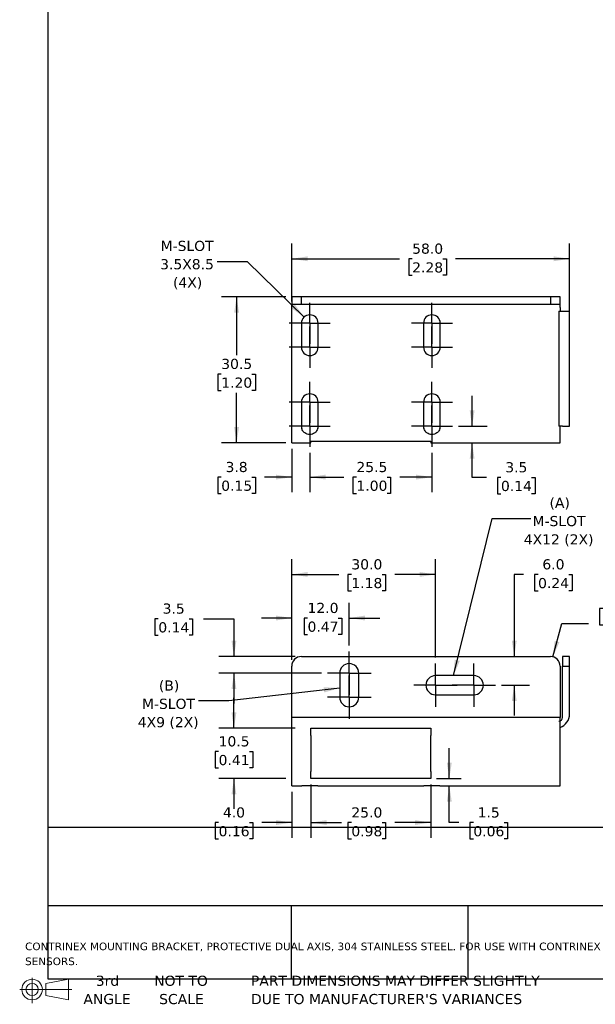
# Model space of a CAD drawing. Header units: millimetres. Extents: x 7 to 546, y 7 to 419.
# Tile 1 of 4: x 7 to 127, y 7 to 213. Entities that reach past the tile are written whole.
import ezdxf

# ---------------------------------------------------------------- set-up
doc = ezdxf.new("R2010")
doc.units = ezdxf.units.MM
doc.linetypes.add('SLD-Center', pattern=[19.05, 15.24, -1.27, 1.27, -1.27])
doc.linetypes.add('SLD-Solid', pattern=[0])
doc.layers.add('CENTER', color=40, linetype='SLD-Center')
doc.layers.add('DIMENSIONS', color=140, linetype='SLD-Solid', lineweight=25)
doc.layers.add('TEXT', color=140, linetype='SLD-Solid', lineweight=25)
doc.styles.add('SLDTEXTSTYLE0', font='VERDANA.TTF')
doc.styles.get("Standard").update_dxf_attribs({"font": 'VERDANA.TTF'})
doc.dimstyles.new('SLDDIMSTYLE0', dxfattribs={"dimtxt": 2.158008, "dimasz": 3.302, "dimexe": 0, "dimexo": 0.0625, "dimgap": 0.539502, "dimtad": 0, "dimtih": 1, "dimtoh": 1, "dimrnd": 1e-09, "dimzin": 12, "dimdsep": 46, "dimtxsty": 'SLDTEXTSTYLE0', "dimsah": 1, "dimcen": 0.09, "dimadec": 0, "dimazin": 3, "dimtfac": 1, "dimtofl": 0, "dimtmove": 0, "dimatfit": 3, "dimfxl": 0, "dimfrac": 2, "dimtolj": 1, "dimtzin": 12, "dimarcsym": 0})
doc.dimstyles.new('SLDDIMSTYLE1', dxfattribs={"dimtxt": 2.158008, "dimasz": 3.302, "dimexe": 0, "dimexo": 0.0625, "dimgap": 0.539502, "dimtad": 0, "dimtih": 1, "dimtoh": 1, "dimrnd": 1e-09, "dimzin": 12, "dimdsep": 46, "dimtxsty": 'SLDTEXTSTYLE0', "dimsah": 1, "dimcen": 0.09, "dimadec": 0, "dimazin": 3, "dimtfac": 1, "dimtmove": 0, "dimatfit": 0, "dimfxl": 0, "dimfrac": 2, "dimtolj": 1, "dimtzin": 12, "dimarcsym": 0})
doc.dimstyles.new('SLDDIMSTYLE2', dxfattribs={"dimtxt": 2.158008, "dimasz": 3.302, "dimexe": 0, "dimexo": 0.0625, "dimgap": 0.539502, "dimtad": 0, "dimtih": 1, "dimtoh": 1, "dimrnd": 1e-09, "dimzin": 4, "dimdsep": 46, "dimtxsty": 'SLDTEXTSTYLE0', "dimsah": 1, "dimcen": 0.09, "dimadec": 0, "dimazin": 1, "dimtfac": 1, "dimtofl": 0, "dimtmove": 0, "dimatfit": 3, "dimfxl": 0, "dimfrac": 2, "dimtolj": 1, "dimtzin": 12, "dimarcsym": 0})
doc.dimstyles.new('SLDDIMSTYLE3', dxfattribs={"dimtxt": 0.18, "dimasz": 3.302, "dimexe": 0, "dimexo": 0.0625, "dimgap": 0, "dimtad": 0, "dimtih": 1, "dimtoh": 1, "dimdec": 0, "dimrnd": 1e-09, "dimzin": 0, "dimdsep": 46, "dimtxsty": 'Standard', "dimsah": 1, "dimcen": 0.09, "dimadec": 0, "dimazin": 0, "dimtfac": 3.302, "dimtdec": 0, "dimtofl": 0, "dimtmove": 0, "dimatfit": 3, "dimfxl": 0, "dimfrac": 2, "dimtolj": 1, "dimtzin": 0, "dimarcsym": 0})
doc.dimstyles.new('SLDDIMSTYLE4', dxfattribs={"dimtxt": 2.158008, "dimasz": 3.302, "dimexe": 0, "dimexo": 0.0625, "dimgap": 0.539502, "dimtad": 0, "dimtih": 1, "dimtoh": 1, "dimrnd": 1e-09, "dimzin": 4, "dimdsep": 46, "dimtxsty": 'SLDTEXTSTYLE0', "dimsah": 1, "dimcen": 0.09, "dimadec": 0, "dimazin": 1, "dimtfac": 1, "dimtmove": 0, "dimatfit": 0, "dimfxl": 0, "dimfrac": 2, "dimtolj": 1, "dimtzin": 12, "dimarcsym": 0})
doc.dimstyles.new('SLDDIMSTYLE5', dxfattribs={"dimtxt": 2.158008, "dimasz": 3.302, "dimexe": 0, "dimexo": 0.0625, "dimgap": 0.539502, "dimtad": 0, "dimtih": 1, "dimtoh": 1, "dimrnd": 1e-09, "dimzin": 4, "dimdsep": 46, "dimtxsty": 'SLDTEXTSTYLE0', "dimsah": 1, "dimcen": 0, "dimadec": 0, "dimazin": 1, "dimtfac": 1, "dimtofl": 0, "dimtmove": 0, "dimatfit": 3, "dimfxl": 0, "dimfrac": 2, "dimtolj": 1, "dimtzin": 12, "dimarcsym": 0})

# ---------------------------------------------------------------- blocks, each defined once
blk = doc.blocks.new('Block11')
at = {"color": 7, "linetype": 'SLD-Solid', "lineweight": 18}
for p, q in [((2.59, 5.31), (2.59, 0)), ((5.48, 4.17), (10.18, 5.03)), ((5.48, 1.6), (5.48, 4.17)), ((10.18, 5.03), (10.18, 0.73)), ((0, 2.88), (10.87, 2.88)), ((5.48, 1.6), (10.18, 0.73))]:
    blk.add_line(p, q, dxfattribs=at)
for radius in [2.15, 1.29]:
    blk.add_circle((2.59, 2.88), radius, dxfattribs=at)
blk = doc.blocks.new('Block12')
at = {"color": 7, "linetype": 'Continuous'}
blk.add_blockref('Block11', (0, 0), dxfattribs=at)
blk = doc.blocks.new('SW_NOTE_0')
at = {"layer": 'TEXT', "color": 0, "attachment_point": 1, "style": 'SLDTEXTSTYLE0'}
for s, insert, char_height in [('CONTRINEX MOUNTING BRACKET, PROTECTIVE DUAL AXIS, 304 STAINLESS STEEL. FOR USE WITH CONTRINEX C23 PHOTOELECTRIC ', (0, 2.02), 1.5875), ('SENSORS.', (0, -1.1), 1.587)]:
    blk.add_mtext(s, dxfattribs=dict(at, insert=insert, char_height=char_height))
blk = doc.blocks.new('SW_NOTE_0_3')
at = {"layer": 'TEXT', "color": 0, "char_height": 2.1167, "attachment_point": 1, "style": 'SLDTEXTSTYLE0'}
for s, insert in [('PART DIMENSIONS MAY DIFFER SLIGHTLY ', (0, 2.69)), ("DUE TO MANUFACTURER'S VARIANCES", (0, -1.13))]:
    blk.add_mtext(s, dxfattribs=dict(at, insert=insert))
blk = doc.blocks.new('SW_NOTE_0_4')
at = {"layer": 'TEXT', "color": 0, "char_height": 2.117, "attachment_point": 2, "style": 'SLDTEXTSTYLE0'}
for s, insert in [('NOT TO', (5.26, 2.69)), ('SCALE', (5.35, -1.13))]:
    blk.add_mtext(s, dxfattribs=dict(at, insert=insert))
blk = doc.blocks.new('SW_NOTE_0_5')
at = {"layer": 'TEXT', "color": 0, "char_height": 2.117, "attachment_point": 2, "style": 'SLDTEXTSTYLE0'}
for s, insert in [('3rd', (2.32, 2.69)), ('ANGLE', (2.22, -1.13))]:
    blk.add_mtext(s, dxfattribs=dict(at, insert=insert))
blk = doc.blocks.new('_D')
at = {"layer": 'DIMENSIONS'}
for p, q in [((62.37, 155.09), (48.94, 155.09)), ((52.12, 155.09), (52.12, 142.9)), ((48.91, 138.98), (48.19, 138.98)), ((48.19, 138.98), (48.19, 135.55)), ((55.33, 138.98), (56.05, 138.98)), ((56.05, 138.98), (56.05, 135.55)), ((48.19, 135.55), (48.91, 135.55)), ((52.12, 124.59), (52.12, 135.07)), ((56.05, 135.55), (55.33, 135.55)), ((62.37, 124.59), (48.94, 124.59))]:
    blk.add_line(p, q, dxfattribs=at)
for points in [[(52.12, 155.09), (51.61, 151.79), (52.63, 151.79)], [(52.12, 124.59), (52.63, 127.89), (51.61, 127.89)]]:
    blk.add_solid(points, dxfattribs=at)
at = {"layer": 'DIMENSIONS', "char_height": 2.117, "attachment_point": 1, "style": 'SLDTEXTSTYLE0'}
for s, insert in [('30.5', (48.91, 142.15)), ('1.20', (48.91, 138.24))]:
    blk.add_mtext(s, dxfattribs=dict(at, insert=insert))
blk = doc.blocks.new('_D_1')
at = {"layer": 'DIMENSIONS'}
for p, q in [((67.39, 122.53), (67.39, 114.27)), ((92.89, 122.53), (92.89, 114.27)), ((67.39, 117.45), (74.51, 117.45)), ((77.14, 117.45), (76.42, 117.45)), ((76.42, 117.45), (76.42, 114.02)), ((83.55, 117.45), (84.28, 117.45)), ((84.28, 117.45), (84.28, 114.02)), ((92.89, 117.45), (86.19, 117.45)), ((76.42, 114.02), (77.14, 114.02)), ((84.28, 114.02), (83.55, 114.02))]:
    blk.add_line(p, q, dxfattribs=at)
for points in [[(67.39, 117.45), (70.69, 116.94), (70.69, 117.96)], [(92.89, 117.45), (89.59, 117.96), (89.59, 116.94)]]:
    blk.add_solid(points, dxfattribs=at)
at = {"layer": 'DIMENSIONS', "char_height": 2.117, "attachment_point": 1, "style": 'SLDTEXTSTYLE0'}
for s, insert in [('25.5', (77.14, 120.62)), ('1.00', (77.14, 116.71))]:
    blk.add_mtext(s, dxfattribs=dict(at, insert=insert))
blk = doc.blocks.new('_D_2')
at = {"layer": 'DIMENSIONS'}
for p, q in [((63.64, 123.32), (63.64, 114.27)), ((67.39, 122.53), (67.39, 114.27)), ((48.91, 117.45), (48.19, 117.45)), ((48.19, 117.45), (48.19, 114.02)), ((55.33, 117.45), (56.05, 117.45)), ((56.05, 117.45), (56.05, 114.02)), ((63.64, 117.45), (57.96, 117.45)), ((67.39, 117.45), (73.74, 117.45)), ((48.19, 114.02), (48.91, 114.02)), ((56.05, 114.02), (55.33, 114.02))]:
    blk.add_line(p, q, dxfattribs=at)
for points in [[(63.64, 117.45), (60.34, 117.96), (60.34, 116.94)], [(67.39, 117.45), (70.69, 116.94), (70.69, 117.96)]]:
    blk.add_solid(points, dxfattribs=at)
at = {"layer": 'DIMENSIONS', "char_height": 2.117, "attachment_point": 1, "style": 'SLDTEXTSTYLE0'}
for s, insert in [('3.8', (49.81, 120.62)), ('0.15', (48.91, 116.71))]:
    blk.add_mtext(s, dxfattribs=dict(at, insert=insert))
blk = doc.blocks.new('_D_3')
at = {"layer": 'DIMENSIONS'}
for p, q in [((101.29, 128.09), (101.29, 134.44)), ((98.45, 128.09), (104.46, 128.09)), ((101.29, 117.4), (101.29, 124.59)), ((104.29, 117.4), (101.29, 117.4)), ((107.31, 117.4), (106.59, 117.4)), ((106.59, 117.4), (106.59, 113.97)), ((113.72, 117.4), (114.45, 117.4)), ((114.45, 117.4), (114.45, 113.97)), ((106.59, 113.97), (107.31, 113.97)), ((114.45, 113.97), (113.72, 113.97))]:
    blk.add_line(p, q, dxfattribs=at)
for points in [[(101.29, 128.09), (101.8, 131.39), (100.78, 131.39)], [(101.29, 124.59), (100.78, 121.29), (101.8, 121.29)]]:
    blk.add_solid(points, dxfattribs=at)
at = {"layer": 'DIMENSIONS', "char_height": 2.117, "attachment_point": 1, "style": 'SLDTEXTSTYLE0'}
for s, insert in [('3.5', (108.21, 120.57)), ('0.14', (107.31, 116.66))]:
    blk.add_mtext(s, dxfattribs=dict(at, insert=insert))
blk = doc.blocks.new('_D_4')
at = {"layer": 'DIMENSIONS'}
for p, q in [((63.64, 154.11), (63.64, 166.22)), ((121.64, 151.36), (121.64, 166.22)), ((63.64, 163.04), (86.14, 163.04)), ((88.77, 163.04), (88.05, 163.04)), ((88.05, 163.04), (88.05, 159.61)), ((95.19, 163.04), (95.91, 163.04)), ((95.91, 163.04), (95.91, 159.61)), ((121.64, 163.04), (97.82, 163.04)), ((88.05, 159.61), (88.77, 159.61)), ((95.91, 159.61), (95.19, 159.61))]:
    blk.add_line(p, q, dxfattribs=at)
for points in [[(63.64, 163.04), (66.94, 162.54), (66.94, 163.55)], [(121.64, 163.04), (118.34, 163.55), (118.34, 162.54)]]:
    blk.add_solid(points, dxfattribs=at)
at = {"layer": 'DIMENSIONS', "char_height": 2.117, "attachment_point": 1, "style": 'SLDTEXTSTYLE0'}
for s, insert in [('58.0', (88.77, 166.22)), ('2.28', (88.77, 162.3))]:
    blk.add_mtext(s, dxfattribs=dict(at, insert=insert))
blk = doc.blocks.new('SW_NOTE_0_7')
at = {"layer": 'TEXT', "color": 0, "char_height": 2.117, "attachment_point": 2, "style": 'SLDTEXTSTYLE0'}
for s, insert in [('M-SLOT', (-6.24, 4.36)), ('3.5X8.5', (-6.26, 0.54)), ('(4X)', (-6.14, -3.28))]:
    blk.add_mtext(s, dxfattribs=dict(at, insert=insert))
blk = doc.blocks.new('SW_CENTERMARKSYMBOL_0')
at = {"layer": 'CENTER', "color": 0}
for p, q in [((0, 2.54), (0, 4.29)), ((0, 0), (0, 2.54)), ((-2.54, 0), (-4.29, 0)), ((0, 0), (-2.54, 0)), ((0, 0), (0, -2.54)), ((0, 0), (2.54, 0)), ((2.54, 0), (4.29, 0)), ((0, -2.54), (0, -4.29))]:
    blk.add_line(p, q, dxfattribs=at)
blk = doc.blocks.new('SW_CENTERMARKSYMBOL_1')
at = {"layer": 'CENTER', "color": 0}
for p, q in [((0, 2.54), (0, 4.29)), ((0, 0), (0, 2.54)), ((-2.54, 0), (-4.29, 0)), ((0, 0), (-2.54, 0)), ((0, 0), (0, -2.54)), ((0, 0), (2.54, 0)), ((2.54, 0), (4.29, 0)), ((0, -2.54), (0, -4.29))]:
    blk.add_line(p, q, dxfattribs=at)
blk = doc.blocks.new('SW_CENTERMARKSYMBOL_2')
at = {"layer": 'CENTER', "color": 0}
for p, q in [((0, 2.54), (0, 4.29)), ((0, 0), (0, 2.54)), ((-2.54, 0), (-4.29, 0)), ((0, 0), (-2.54, 0)), ((0, 0), (0, -2.54)), ((0, 0), (2.54, 0)), ((2.54, 0), (4.29, 0)), ((0, -2.54), (0, -4.29))]:
    blk.add_line(p, q, dxfattribs=at)
blk = doc.blocks.new('SW_CENTERMARKSYMBOL_3')
at = {"layer": 'CENTER', "color": 0}
for p, q in [((0, 2.54), (0, 4.29)), ((0, 0), (0, 2.54)), ((-2.54, 0), (-4.29, 0)), ((0, 0), (-2.54, 0)), ((0, 0), (0, -2.54)), ((0, 0), (2.54, 0)), ((2.54, 0), (4.29, 0)), ((0, -2.54), (0, -4.29))]:
    blk.add_line(p, q, dxfattribs=at)
blk = doc.blocks.new('SW_CENTERMARKSYMBOL_4')
at = {"layer": 'CENTER', "color": 0}
for p, q in [((0, 2.54), (0, 4.29)), ((0, 0), (0, 2.54)), ((-2.54, 0), (-4.29, 0)), ((0, 0), (-2.54, 0)), ((0, 0), (0, -2.54)), ((0, 0), (2.54, 0)), ((2.54, 0), (4.29, 0)), ((0, -2.54), (0, -4.29))]:
    blk.add_line(p, q, dxfattribs=at)
blk = doc.blocks.new('SW_CENTERMARKSYMBOL_5')
at = {"layer": 'CENTER', "color": 0}
for p, q in [((0, 2.54), (0, 4.29)), ((0, 0), (0, 2.54)), ((-2.54, 0), (-4.29, 0)), ((0, 0), (-2.54, 0)), ((0, 0), (0, -2.54)), ((0, 0), (2.54, 0)), ((2.54, 0), (4.29, 0)), ((0, -2.54), (0, -4.29))]:
    blk.add_line(p, q, dxfattribs=at)
blk = doc.blocks.new('SW_CENTERMARKSYMBOL_6')
at = {"layer": 'CENTER', "color": 0}
for p, q in [((0, 2.54), (0, 4.29)), ((0, 0), (0, 2.54)), ((-2.54, 0), (-4.29, 0)), ((0, 0), (-2.54, 0)), ((0, 0), (0, -2.54)), ((0, 0), (2.54, 0)), ((2.54, 0), (4.29, 0)), ((0, -2.54), (0, -4.29))]:
    blk.add_line(p, q, dxfattribs=at)
blk = doc.blocks.new('SW_CENTERMARKSYMBOL_7')
at = {"layer": 'CENTER', "color": 0}
for p, q in [((0, 2.54), (0, 4.29)), ((0, 0), (0, 2.54)), ((-2.54, 0), (-4.29, 0)), ((0, 0), (-2.54, 0)), ((0, 0), (0, -2.54)), ((0, 0), (2.54, 0)), ((2.54, 0), (4.29, 0)), ((0, -2.54), (0, -4.29))]:
    blk.add_line(p, q, dxfattribs=at)
blk = doc.blocks.new('_D_8')
at = {"layer": 'DIMENSIONS'}
for p, q in [((51.57, 64.99), (51.57, 71.34)), ((64.37, 64.99), (48.39, 64.99)), ((48.36, 60.16), (47.64, 60.16)), ((47.64, 60.16), (47.64, 56.73)), ((54.78, 60.16), (55.5, 60.16)), ((55.5, 60.16), (55.5, 56.73)), ((47.64, 56.73), (48.36, 56.73)), ((55.5, 56.73), (54.78, 56.73)), ((62.37, 54.49), (48.39, 54.49)), ((51.57, 54.49), (51.57, 48.14))]:
    blk.add_line(p, q, dxfattribs=at)
for points in [[(51.57, 64.99), (52.08, 68.29), (51.06, 68.29)], [(51.57, 54.49), (51.06, 51.19), (52.08, 51.19)]]:
    blk.add_solid(points, dxfattribs=at)
at = {"layer": 'DIMENSIONS', "char_height": 2.117, "attachment_point": 1, "style": 'SLDTEXTSTYLE0'}
for s, insert in [('10.5', (48.36, 63.33)), ('0.41', (48.36, 59.42))]:
    blk.add_mtext(s, dxfattribs=dict(at, insert=insert))
blk = doc.blocks.new('_D_9')
at = {"layer": 'DIMENSIONS'}
for p, q in [((67.64, 53.22), (67.64, 42.13)), ((92.64, 53.22), (92.64, 42.13)), ((67.64, 45.31), (73.44, 45.31)), ((76.08, 45.31), (75.35, 45.31)), ((75.35, 45.31), (75.35, 41.88)), ((82.49, 45.31), (83.22, 45.31)), ((83.22, 45.31), (83.22, 41.88)), ((92.64, 45.31), (85.13, 45.31)), ((75.35, 41.88), (76.08, 41.88)), ((83.22, 41.88), (82.49, 41.88))]:
    blk.add_line(p, q, dxfattribs=at)
for points in [[(67.64, 45.31), (70.94, 44.8), (70.94, 45.81)], [(92.64, 45.31), (89.34, 45.81), (89.34, 44.8)]]:
    blk.add_solid(points, dxfattribs=at)
at = {"layer": 'DIMENSIONS', "char_height": 2.117, "attachment_point": 1, "style": 'SLDTEXTSTYLE0'}
for s, insert in [('25.0', (76.08, 48.48)), ('0.98', (76.08, 44.56))]:
    blk.add_mtext(s, dxfattribs=dict(at, insert=insert))
blk = doc.blocks.new('_D_10')
at = {"layer": 'DIMENSIONS'}
for p, q in [((63.64, 51.72), (63.64, 42.13)), ((67.64, 53.22), (67.64, 42.13)), ((48.36, 45.31), (47.64, 45.31)), ((47.64, 45.31), (47.64, 41.88)), ((54.78, 45.31), (55.5, 45.31)), ((55.5, 45.31), (55.5, 41.88)), ((63.64, 45.31), (57.41, 45.31)), ((67.64, 45.31), (73.99, 45.31)), ((47.64, 41.88), (48.36, 41.88)), ((55.5, 41.88), (54.78, 41.88))]:
    blk.add_line(p, q, dxfattribs=at)
for points in [[(63.64, 45.31), (60.34, 45.81), (60.34, 44.8)], [(67.64, 45.31), (70.94, 44.8), (70.94, 45.81)]]:
    blk.add_solid(points, dxfattribs=at)
at = {"layer": 'DIMENSIONS', "char_height": 2.117, "attachment_point": 1, "style": 'SLDTEXTSTYLE0'}
for s, insert in [('4.0', (49.26, 48.48)), ('0.16', (48.36, 44.56))]:
    blk.add_mtext(s, dxfattribs=dict(at, insert=insert))
blk = doc.blocks.new('_D_11')
at = {"layer": 'DIMENSIONS'}
for p, q in [((96.53, 54.49), (96.53, 60.84)), ((96.53, 45.31), (96.53, 52.99)), ((98.53, 45.31), (96.53, 45.31)), ((101.55, 45.31), (100.83, 45.31)), ((100.83, 45.31), (100.83, 41.88)), ((107.97, 45.31), (108.69, 45.31)), ((108.69, 45.31), (108.69, 41.88)), ((100.83, 41.88), (101.55, 41.88)), ((108.69, 41.88), (107.97, 41.88))]:
    blk.add_line(p, q, dxfattribs=at)
for points in [[(96.53, 54.49), (97.04, 57.79), (96.02, 57.79)], [(96.53, 52.99), (96.02, 49.69), (97.04, 49.69)]]:
    blk.add_solid(points, dxfattribs=at)
at = {"layer": 'DIMENSIONS', "char_height": 2.117, "attachment_point": 1, "style": 'SLDTEXTSTYLE0'}
for s, insert in [('1.5', (102.45, 48.48)), ('0.06', (101.55, 44.56))]:
    blk.add_mtext(s, dxfattribs=dict(at, insert=insert))
blk = doc.blocks.new('_D_12')
at = {"layer": 'DIMENSIONS'}
for p, q in [((35.78, 87.88), (35.06, 87.88)), ((35.06, 87.88), (35.06, 84.45)), ((42.2, 87.88), (42.92, 87.88)), ((42.92, 87.88), (42.92, 84.45)), ((45.22, 87.88), (51.57, 87.88)), ((51.57, 87.88), (51.57, 79.99)), ((35.06, 84.45), (35.78, 84.45)), ((42.92, 84.45), (42.2, 84.45)), ((64.37, 79.99), (48.39, 79.99)), ((69.83, 76.49), (48.39, 76.49)), ((51.57, 76.49), (51.57, 70.14))]:
    blk.add_line(p, q, dxfattribs=at)
for points in [[(51.57, 79.99), (52.08, 83.29), (51.06, 83.29)], [(51.57, 76.49), (51.06, 73.19), (52.08, 73.19)]]:
    blk.add_solid(points, dxfattribs=at)
at = {"layer": 'DIMENSIONS', "char_height": 2.117, "attachment_point": 1, "style": 'SLDTEXTSTYLE0'}
for s, insert in [('3.5', (36.68, 91.05)), ('0.14', (35.78, 87.14))]:
    blk.add_mtext(s, dxfattribs=dict(at, insert=insert))
blk = doc.blocks.new('_D_13')
at = {"layer": 'DIMENSIONS'}
for p, q in [((63.64, 79.26), (63.64, 91.19)), ((75.64, 82.3), (75.64, 91.19)), ((63.64, 88.02), (57.29, 88.02)), ((66.93, 88.02), (66.21, 88.02)), ((66.21, 88.02), (66.21, 84.59)), ((73.35, 88.02), (74.07, 88.02)), ((74.07, 88.02), (74.07, 84.59)), ((75.64, 88.02), (81.99, 88.02)), ((66.21, 84.59), (66.93, 84.59)), ((74.07, 84.59), (73.35, 84.59))]:
    blk.add_line(p, q, dxfattribs=at)
for points in [[(63.64, 88.02), (60.34, 88.53), (60.34, 87.51)], [(75.64, 88.02), (78.94, 87.51), (78.94, 88.53)]]:
    blk.add_solid(points, dxfattribs=at)
at = {"layer": 'DIMENSIONS', "char_height": 2.117, "attachment_point": 1, "style": 'SLDTEXTSTYLE0'}
for s, insert in [('12.0', (66.93, 91.19)), ('0.47', (66.93, 87.28))]:
    blk.add_mtext(s, dxfattribs=dict(at, insert=insert))
blk = doc.blocks.new('_D_14')
at = {"layer": 'DIMENSIONS'}
for p, q in [((63.64, 79.26), (63.64, 100.3)), ((93.64, 79.8), (93.64, 100.3)), ((63.64, 97.12), (73.44, 97.12)), ((76.08, 97.12), (75.35, 97.12)), ((75.35, 97.12), (75.35, 93.69)), ((82.49, 97.12), (83.22, 97.12)), ((83.22, 97.12), (83.22, 93.69)), ((93.64, 97.12), (85.13, 97.12)), ((75.35, 93.69), (76.08, 93.69)), ((83.22, 93.69), (82.49, 93.69))]:
    blk.add_line(p, q, dxfattribs=at)
for points in [[(63.64, 97.12), (66.94, 96.62), (66.94, 97.63)], [(93.64, 97.12), (90.34, 97.63), (90.34, 96.62)]]:
    blk.add_solid(points, dxfattribs=at)
at = {"layer": 'DIMENSIONS', "char_height": 2.117, "attachment_point": 1, "style": 'SLDTEXTSTYLE0'}
for s, insert in [('30.0', (76.08, 100.3)), ('1.18', (76.08, 96.38))]:
    blk.add_mtext(s, dxfattribs=dict(at, insert=insert))
blk = doc.blocks.new('_D_15')
at = {"layer": 'DIMENSIONS'}
for p, q in [((128.62, 90.04), (127.9, 90.04)), ((127.9, 90.04), (127.9, 86.61)), ((135.04, 90.04), (135.76, 90.04)), ((135.76, 90.04), (135.76, 86.61)), ((118.16, 79.92), (120.03, 86.9)), ((120.03, 86.9), (125.59, 86.9)), ((127.9, 86.61), (128.62, 86.61)), ((135.76, 86.61), (135.04, 86.61))]:
    blk.add_line(p, q, dxfattribs=at)
blk.add_solid([(118.16, 79.92), (119.51, 82.98), (118.52, 83.24)], dxfattribs=at)
at = {"layer": 'DIMENSIONS', "char_height": 2.117, "attachment_point": 1, "style": 'SLDTEXTSTYLE0'}
for s, insert in [('R2.0', (128.54, 93.21)), ('0.08', (128.62, 89.3)), ('TYP.', (128.73, 85.38))]:
    blk.add_mtext(s, dxfattribs=dict(at, insert=insert))
blk = doc.blocks.new('_D_16')
at = {"layer": 'DIMENSIONS'}
for p, q in [((112.04, 97.12), (110.09, 97.12)), ((110.09, 97.12), (110.09, 79.99)), ((115.06, 97.12), (114.34, 97.12)), ((114.34, 97.12), (114.34, 93.69)), ((121.48, 97.12), (122.2, 97.12)), ((122.2, 97.12), (122.2, 93.69)), ((114.34, 93.69), (115.06, 93.69)), ((122.2, 93.69), (121.48, 93.69)), ((107.45, 73.99), (113.26, 73.99)), ((110.09, 73.99), (110.09, 67.64))]:
    blk.add_line(p, q, dxfattribs=at)
for points in [[(110.09, 79.99), (110.6, 83.29), (109.58, 83.29)], [(110.09, 73.99), (109.58, 70.69), (110.6, 70.69)]]:
    blk.add_solid(points, dxfattribs=at)
at = {"layer": 'DIMENSIONS', "char_height": 2.117, "attachment_point": 1, "style": 'SLDTEXTSTYLE0'}
for s, insert in [('6.0', (115.96, 100.3)), ('0.24', (115.06, 96.38))]:
    blk.add_mtext(s, dxfattribs=dict(at, insert=insert))
blk = doc.blocks.new('SW_NOTE_0_8')
at = {"layer": 'TEXT', "color": 0, "char_height": 2.117, "attachment_point": 2, "style": 'SLDTEXTSTYLE0'}
for s, insert in [('(B)', (-6.12, 4.25)), ('M-SLOT', (-6.25, 0.43)), ('4X9 (2X)', (-6.3, -3.4))]:
    blk.add_mtext(s, dxfattribs=dict(at, insert=insert))
blk = doc.blocks.new('SW_NOTE_0_9')
at = {"layer": 'TEXT', "color": 0, "char_height": 2.117, "attachment_point": 2, "style": 'SLDTEXTSTYLE0'}
for s, insert in [('(A)', (6.04, 4.37)), ('M-SLOT', (5.9, 0.55)), ('4X12 (2X)', (5.82, -3.28))]:
    blk.add_mtext(s, dxfattribs=dict(at, insert=insert))
blk = doc.blocks.new('SW_CENTERMARKSYMBOL_12')
at = {"layer": 'CENTER', "color": 0}
for p, q in [((0, 2.54), (0, 4.54)), ((0, 0), (0, 2.54)), ((-2.54, 0), (-4.54, 0)), ((0, 0), (-2.54, 0)), ((0, 0), (0, -2.54)), ((0, 0), (2.54, 0)), ((2.54, 0), (4.54, 0)), ((0, -2.54), (0, -4.54))]:
    blk.add_line(p, q, dxfattribs=at)
blk = doc.blocks.new('SW_CENTERMARKSYMBOL_13')
at = {"layer": 'CENTER', "color": 0}
for p, q in [((0, 2.54), (0, 4.54)), ((0, 0), (0, 2.54)), ((-2.54, 0), (-4.54, 0)), ((0, 0), (-2.54, 0)), ((0, 0), (0, -2.54)), ((0, 0), (2.54, 0)), ((2.54, 0), (4.54, 0)), ((0, -2.54), (0, -4.54))]:
    blk.add_line(p, q, dxfattribs=at)
blk = doc.blocks.new('SW_CENTERMARKSYMBOL_14')
at = {"layer": 'CENTER', "color": 0}
for p, q in [((0, 2.54), (0, 4.54)), ((0, 0), (0, 2.54)), ((-2.54, 0), (-4.54, 0)), ((0, 0), (-2.54, 0)), ((0, 0), (0, -2.54)), ((0, 0), (2.54, 0)), ((2.54, 0), (4.54, 0)), ((0, -2.54), (0, -4.54))]:
    blk.add_line(p, q, dxfattribs=at)
blk = doc.blocks.new('SW_CENTERMARKSYMBOL_15')
at = {"layer": 'CENTER', "color": 0}
for p, q in [((0, 2.54), (0, 4.54)), ((0, 0), (0, 2.54)), ((-2.54, 0), (-4.54, 0)), ((0, 0), (-2.54, 0)), ((0, 0), (0, -2.54)), ((0, 0), (2.54, 0)), ((2.54, 0), (4.54, 0)), ((0, -2.54), (0, -4.54))]:
    blk.add_line(p, q, dxfattribs=at)

msp = doc.modelspace()

# ---------------------------------------------------------------- linework, layer by layer
for p, q in [((63.642, 155.087), (63.642, 153.587)), ((65.642, 155.087), (63.642, 155.087)), ((65.642, 153.587), (65.642, 155.087)), ((117.642, 155.087), (65.642, 155.087)), ((117.642, 155.087), (117.642, 153.587)), ((119.642, 155.087), (117.642, 155.087)), ((119.642, 153.587), (119.642, 155.087)), ((63.642, 153.587), (65.642, 153.587)), ((63.642, 152.837), (63.642, 153.587)), ((63.642, 127.587), (63.642, 152.837)), ((65.642, 153.587), (117.642, 153.587)), ((117.642, 153.587), (119.642, 153.587)), ((119.642, 152.837), (119.642, 153.587)), ((119.642, 152.837), (119.642, 152.087)), ((119.392, 152.087), (119.392, 128.087)), ((119.392, 152.087), (120.142, 152.087)), ((120.142, 152.087), (121.642, 152.087)), ((121.642, 150.087), (121.642, 152.087)), ((65.642, 149.587), (65.642, 144.587)), ((69.142, 144.587), (69.142, 149.587)), ((91.142, 149.587), (91.142, 144.587)), ((94.642, 144.587), (94.642, 149.587)), ((121.642, 130.087), (121.642, 150.087)), ((65.642, 133.087), (65.642, 128.087)), ((69.142, 128.087), (69.142, 133.087)), ((91.142, 133.087), (91.142, 128.087)), ((94.642, 128.087), (94.642, 133.087)), ((121.642, 128.087), (121.642, 130.087)), ((63.642, 124.587), (63.642, 127.587)), ((120.142, 128.087), (119.392, 128.087)), ((119.642, 127.587), (119.642, 128.087)), ((119.642, 124.587), (119.642, 127.587)), ((120.142, 128.087), (121.642, 128.087)), ((63.642, 124.587), (67.642, 124.587)), ((67.642, 124.989), (92.642, 124.989)), ((67.642, 124.587), (67.642, 124.989)), ((92.642, 124.989), (92.642, 124.587)), ((92.642, 124.587), (119.642, 124.587)), ((65.642, 79.988), (117.642, 79.988)), ((121.642, 79.988), (120.142, 79.988)), ((120.142, 79.988), (120.142, 77.988)), ((121.642, 77.988), (121.642, 79.988)), ((63.642, 67.238), (63.642, 77.988)), ((73.642, 76.488), (73.642, 71.488)), ((77.642, 71.488), (77.642, 76.488)), ((119.642, 77.988), (119.642, 67.238)), ((120.142, 67.238), (120.142, 77.988)), ((120.142, 77.988), (121.642, 77.988)), ((121.642, 67.988), (121.642, 77.988)), ((101.642, 75.988), (93.642, 75.988)), ((93.642, 71.988), (101.642, 71.988)), ((119.642, 67.238), (63.642, 67.238)), ((63.642, 66.488), (63.642, 67.238)), ((63.642, 63.488), (63.642, 66.488)), ((119.642, 66.531), (119.642, 67.238)), ((119.642, 63.488), (119.642, 66.488)), ((67.642, 64.988), (92.642, 64.988)), ((67.642, 63.488), (67.642, 64.988)), ((92.642, 64.988), (92.642, 63.488)), ((63.642, 55.988), (63.642, 63.488)), ((67.642, 63.488), (67.642, 55.988)), ((92.642, 55.988), (92.642, 63.488)), ((119.642, 55.988), (119.642, 63.488)), ((63.642, 52.988), (63.642, 55.988)), ((67.642, 54.488), (67.642, 55.988)), ((92.642, 55.988), (92.642, 54.488)), ((119.642, 52.988), (119.642, 55.988)), ((92.642, 54.488), (67.642, 54.488)), ((63.642, 52.988), (65.715, 52.988)), ((69.069, 52.988), (65.715, 52.988)), ((69.069, 52.988), (91.215, 52.988)), ((94.569, 52.988), (91.215, 52.988)), ((94.569, 52.988), (119.642, 52.988))]:
    msp.add_line(p, q)
for centre, radius, start, end in [((67.392, 149.587), 1.75, 360, 180), ((92.892, 149.587), 1.75, 360, 180), ((67.392, 144.587), 1.75, 180, 0), ((92.892, 144.587), 1.75, 180, 0), ((67.392, 133.087), 1.75, 0, 180), ((92.892, 133.087), 1.75, 0, 180), ((67.392, 128.087), 1.75, 180, 196.60155), ((67.392, 128.087), 1.75, 343.39845, 0), ((92.892, 128.087), 1.75, 180, 196.60155), ((92.892, 128.087), 1.75, 343.39845, 0), ((65.642, 77.988), 2, 90, 180), ((75.642, 76.488), 2, 0, 180), ((117.642, 77.988), 2, 0, 90), ((93.642, 73.988), 2, 90, 270), ((101.642, 73.988), 2, 270, 90), ((75.642, 71.488), 2, 180, 0), ((118.642, 67.988), 3, 289.47122, 0), ((119.392, 67.238), 0.75, 270, 0)]:
    msp.add_arc(centre, radius, start, end)
for points in [[(69.069, 127.587), (69.015, 127.405), (68.933, 127.237), (68.717, 126.928), (68.588, 126.796), (68.288, 126.573), (68.125, 126.487), (67.768, 126.368), (67.583, 126.337), (67.205, 126.337), (67.018, 126.367), (66.661, 126.486), (66.496, 126.572), (66.197, 126.795), (66.068, 126.928), (65.852, 127.235), (65.769, 127.405), (65.715, 127.587)], [(94.569, 127.587), (94.515, 127.405), (94.433, 127.237), (94.217, 126.928), (94.088, 126.796), (93.788, 126.573), (93.625, 126.487), (93.268, 126.368), (93.083, 126.337), (92.705, 126.337), (92.518, 126.367), (92.161, 126.486), (91.996, 126.572), (91.697, 126.795), (91.568, 126.928), (91.352, 127.235), (91.269, 127.405), (91.215, 127.587)]]:
    msp.add_open_spline(points, degree=3, knots=[0, 0, 0, 0, 0.125, 0.125, 0.25, 0.25, 0.375, 0.375, 0.5, 0.5, 0.625, 0.625, 0.75, 0.75, 0.875, 0.875, 1, 1, 1, 1])
at = {"layer": 'DIMENSIONS'}
msp.add_line((93.851, 54.488), (99.002, 54.488), dxfattribs=at)
at = {"layer": 'TEXT'}
for p, q in [((12.7, 419.1), (12.7, 12.7)), ((546.1, 44.252), (12.7, 44.252)), ((546.1, 27.94), (12.7, 27.94)), ((63.5, 27.94), (63.5, 12.7)), ((100.423, 27.94), (100.423, 12.7)), ((12.7, 12.7), (546.1, 12.7))]:
    msp.add_line(p, q, dxfattribs=at)

# ---------------------------------------------------------------- block references
at = {"layer": 'CENTER'}
for name, p in [('SW_CENTERMARKSYMBOL_0', (67.392, 149.587)), ('SW_CENTERMARKSYMBOL_2', (92.892, 149.587)), ('SW_CENTERMARKSYMBOL_1', (67.392, 144.587)), ('SW_CENTERMARKSYMBOL_3', (92.892, 144.587)), ('SW_CENTERMARKSYMBOL_7', (67.392, 133.087)), ('SW_CENTERMARKSYMBOL_4', (92.892, 133.087)), ('SW_CENTERMARKSYMBOL_6', (67.392, 128.087)), ('SW_CENTERMARKSYMBOL_5', (92.892, 128.087)), ('SW_CENTERMARKSYMBOL_12', (75.642, 76.488)), ('SW_CENTERMARKSYMBOL_14', (93.642, 73.988)), ('SW_CENTERMARKSYMBOL_15', (101.642, 73.988)), ('SW_CENTERMARKSYMBOL_13', (75.642, 71.488))]:
    msp.add_blockref(name, p, dxfattribs=at)
at = {"layer": 'TEXT'}
for name, p in [('SW_NOTE_0_7', (48.031, 162.434)), ('SW_NOTE_0_9', (113.535, 108.778)), ('SW_NOTE_0_8', (44.148, 70.734)), ('SW_NOTE_0', (7.966, 18.216)), ('Block12', (6.838, 7.554)), ('SW_NOTE_0_5', (22.847, 10.635)), ('SW_NOTE_0_4', (35.257, 10.635)), ('SW_NOTE_0_3', (55.119, 10.635))]:
    msp.add_blockref(name, p, dxfattribs=at)

# ---------------------------------------------------------------- dimensions: what is measured, and where the dimension line sits
at = {"layer": 'DIMENSIONS'}
for base, p1, p2, dimstyle, picture, middle in [((121.642, 163.043), (63.642, 152.837), (121.642, 150.087), 'SLDDIMSTYLE2', '_D_4', (91.98, 163.043)), ((92.892, 117.45), (67.392, 123.797), (92.892, 123.797), 'SLDDIMSTYLE0', '_D_1', (80.348, 117.45)), ((63.642, 45.306), (67.642, 54.488), (63.642, 52.988), 'SLDDIMSTYLE4', '_D_10', (51.57, 45.306)), ((92.642, 45.306), (67.642, 54.488), (92.642, 54.488), 'SLDDIMSTYLE2', '_D_9', (79.284, 45.306))]:
    dim = msp.add_linear_dim(base=base, p1=p1, p2=p2, dimstyle=dimstyle, dxfattribs=at)
    dim.commit()
    dim.dimension.update_dxf_attribs({"geometry": picture, "text_midpoint": middle, "dimtype": 160})
for base, p1, p2, angle, dimstyle, picture, middle in [((52.119, 124.587), (63.642, 155.087), (63.642, 124.587), 90, 'SLDDIMSTYLE0', '_D', (52.119, 138.983)), ((101.289, 124.587), (97.182, 128.087), (92.642, 124.587), 90, 'SLDDIMSTYLE1', '_D_3', (101.289, 117.399)), ((63.642, 117.45), (67.392, 123.797), (63.642, 124.587), 0, 'SLDDIMSTYLE1', '_D_2', (52.119, 117.45)), ((93.642, 97.124), (63.642, 77.988), (93.642, 78.528), 0, 'SLDDIMSTYLE2', '_D_14', (79.284, 97.124)), ((110.09, 79.988), (106.182, 73.988), (117.642, 79.988), 90, 'SLDDIMSTYLE4', '_D_16', (110.09, 97.124)), ((51.57, 79.988), (71.102, 76.488), (65.642, 79.988), 90, 'SLDDIMSTYLE1', '_D_12', (51.57, 87.877)), ((75.642, 88.02), (63.642, 77.988), (75.642, 81.028), 0, 'SLDDIMSTYLE4', '_D_13', (70.141, 88.02)), ((51.57, 54.488), (65.642, 64.988), (63.642, 54.488), 90, 'SLDDIMSTYLE1', '_D_8', (51.57, 60.163)), ((96.531, 52.988), (119.642, 54.488), (119.642, 52.988), 90, 'SLDDIMSTYLE1', '_D_11', (96.531, 45.306))]:
    dim = msp.add_linear_dim(base=base, p1=p1, p2=p2, angle=angle, dimstyle=dimstyle, dxfattribs=at)
    dim.commit()
    dim.dimension.update_dxf_attribs({"geometry": picture, "text_midpoint": middle, "dimtype": 160})
dim = msp.add_radius_dim(center=(117.642, 77.988), mpoint=(118.16, 79.92), text='<>\\PTYP.', dimstyle='SLDDIMSTYLE5', dxfattribs=at)
dim.commit()
dim.dimension.update_dxf_attribs({"geometry": '_D_15', "text_midpoint": (131.831, 88.02), "dimtype": 164})

# ---------------------------------------------------------------- leaders
at = {"layer": 'TEXT'}
for points in [[(66.209, 150.876), (54.381, 162.434), (48.031, 162.434)], [(97.4, 75.988), (105.447, 108.778), (113.535, 108.778)], [(73.642, 73.398), (50.498, 70.734), (44.148, 70.734)]]:
    msp.add_leader(points, dimstyle='SLDDIMSTYLE3', dxfattribs=at)

doc.saveas('drawing.dxf')
